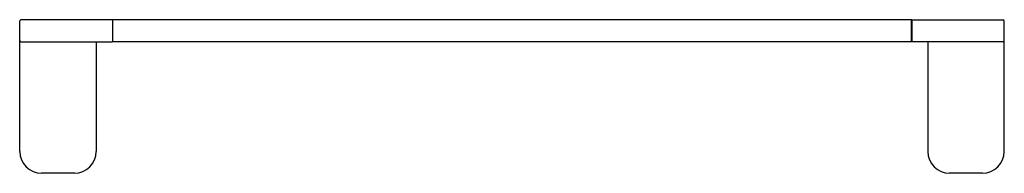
# Model space of a CAD drawing. Header units: millimetres. Extents: x 4027.661 to 4028.111, y 1850.799 to 1850.869.
import ezdxf

# ---------------------------------------------------------------- set-up
doc = ezdxf.new("R2010")
doc.units = ezdxf.units.MM
doc.layers.add('SANINDUSA', color=3, linetype='Continuous')

msp = doc.modelspace()

# ---------------------------------------------------------------- linework, layer by layer
at = {"layer": 'SANINDUSA'}
for p, q in [((4027.66125, 1850.80901), (4027.66125, 1850.86851)), ((4027.7035, 1850.86901), (4027.66175, 1850.86901)), ((4027.70375, 1850.85901), (4027.70375, 1850.86901)), ((4028.06875, 1850.86901), (4027.70375, 1850.86901)), ((4028.06875, 1850.86901), (4028.06875, 1850.85901)), ((4028.069, 1850.86901), (4028.11075, 1850.86901)), ((4028.069, 1850.86901), (4028.069, 1850.85901)), ((4028.11125, 1850.80901), (4028.11125, 1850.86851)), ((4027.66175, 1850.85901), (4027.7035, 1850.85901)), ((4027.69625, 1850.85901), (4027.69625, 1850.80901)), ((4028.06875, 1850.85901), (4027.70375, 1850.85901)), ((4028.11075, 1850.85901), (4028.069, 1850.85901)), ((4028.07625, 1850.85901), (4028.07625, 1850.80901)), ((4027.68625, 1850.79901), (4027.67125, 1850.79901)), ((4028.10125, 1850.79901), (4028.08625, 1850.79901))]:
    msp.add_line(p, q, dxfattribs=at)
for centre, radius, start, end in [((4027.66175, 1850.86851), 0.0005, 90, 180), ((4027.7035, 1850.86876), 0.00025, 22.5, 90), ((4028.069, 1850.86876), 0.00025, 90, 157.5), ((4028.11075, 1850.86851), 0.0005, 0, 90), ((4027.66175, 1850.85951), 0.0005, 180, 270), ((4027.7035, 1850.85926), 0.00025, 270, 348.75), ((4028.069, 1850.85926), 0.00025, 202.5, 270), ((4028.11075, 1850.85951), 0.0005, 270, 0), ((4027.67125, 1850.80901), 0.01, 180, 270), ((4027.68625, 1850.80901), 0.01, 270, 0), ((4028.08625, 1850.80901), 0.01, 180, 270), ((4028.10125, 1850.80901), 0.01, 270, 0)]:
    msp.add_arc(centre, radius, start, end, dxfattribs=at)

doc.saveas('drawing.dxf')
